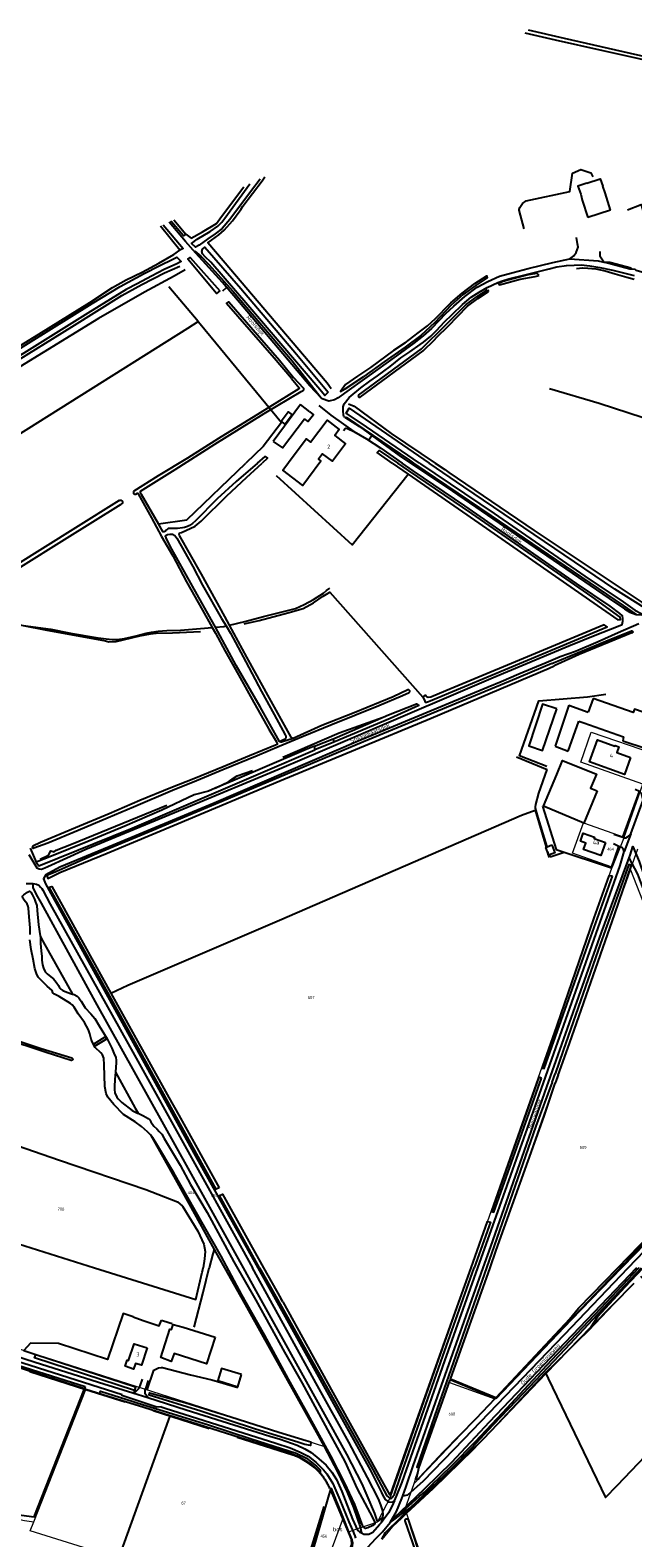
# Model space of a CAD drawing. Header units: metres. Extents: x 233874 to 239264, y 443832 to 448222.
# Tile 150 of 195: x 236415 to 236790, y 446332 to 447269. Entities that reach past the tile are written whole.
import ezdxf
from ezdxf.enums import TextEntityAlignment as Align

# ---------------------------------------------------------------- set-up
doc = ezdxf.new("R2010")
doc.units = ezdxf.units.M
doc.header["$MEASUREMENT"] = 0
doc.linetypes.add('DGN3', pattern=[54.868356, 36.578904, -18.289452])
for name, color, linetype in [('BIJGEBOUW', 4, 'Continuous'), ('CULTUURAANDUIDING', 253, 'Continuous'), ('DAKRAND', 4, 'Continuous'), ('DAKRAND-BYG', 4, 'Continuous'), ('Goud-kadastrale grenzen', 13, 'Continuous'), ('HEG', 253, 'Continuous'), ('HEK', 253, 'Continuous'), ('HOOFDGEBOUW', 4, 'Continuous'), ('HOUTWAL', 253, 'Continuous'), ('HUISNUMMER', 253, 'Continuous'), ('INSTEEKSLOOT', 153, 'Continuous'), ('KANTVERH', 253, 'Continuous'), ('KANTWATER', 153, 'Continuous'), ('KUNSTWERK', 253, 'Continuous'), ('MIDSLTGREPPEL', 253, 'Continuous'), ('OVERIGEAFSCH', 253, 'Continuous'), ('OVLIJNOBJ', 253, 'Continuous'), ('RASTER', 253, 'Continuous'), ('STRAATNAAM', 253, 'Continuous')]:
    doc.layers.add(name, color=color, linetype=linetype)
for name, color, linetype, lineweight in [('G01 kadestrale perceelsgrens', 73, 'Continuous', 0), ('G02 kadestrale sectiegrens', 73, 'DGN3', 30), ('Z01 perceelnummer', 73, 'Continuous', 13)]:
    doc.layers.add(name, color=color, linetype=linetype, lineweight=lineweight)
doc.styles.get("Standard").update_dxf_attribs({"font": 'iso.shx'})
doc.styles.add('Styledgn001', font='dgn001.shx')

# ---------------------------------------------------------------- blocks, each defined once
blk = doc.blocks.new('A$C1532452F')
at = {"layer": 'G01 kadestrale perceelsgrens'}
for p, q in [((236784.62, 446767.646), (236796.203, 446800.547)), ((236784.62, 446767.646), (236777.228, 446748.944)), ((236788.572, 446747.307), (236855.051, 446576.442)), ((236597.847, 446389), (236271.192, 446493.107)), ((236654.954, 446369.107), (236675.996, 446428.636)), ((236675.996, 446428.636), (236704.284, 446418.637)), ((236417.6, 446342.071), (236449.965, 446424.438)), ((236704.284, 446418.637), (236653.783, 446365.796)), ((236653.783, 446365.796), (236646.149, 446344.199)), ((236654.954, 446369.107), (236653.783, 446365.796)), ((236639.543, 446358.129), (236631.195, 446342.022)), ((236613.709, 446335.907), (236610.115, 446344.846)), ((236646.149, 446344.199), (236649.418, 446347.234)), ((236649.418, 446347.234), (236708.716, 446172.488)), ((236620.575, 446338.308), (236613.709, 446335.907)), ((236620.575, 446338.308), (236631.195, 446342.022))]:
    blk.add_line(p, q, dxfattribs=at)
at = {"layer": 'G01 kadestrale perceelsgrens', "flags": 128}
for points in [[(236796.203, 446800.547), (236757.679, 446814.243), (236764.2, 446832.813), (236802.92, 446819.627)], [(236777.228, 446748.944), (236752.623, 446757.535), (236759.277, 446776.545), (236784.62, 446767.646)], [(236788.572, 446747.307), (236788.611, 446747.418), (236793.183, 446760.267)], [(236639.543, 446358.129), (236669.367, 446442.72), (236741.246, 446646.588), (236777.228, 446748.944)], [(236675.996, 446428.636), (236676.046, 446428.777), (236676.096, 446428.918), (236687.516, 446461.227), (236691.175, 446471.578), (236691.5, 446472.497), (236694.834, 446481.929), (236702.151, 446502.63), (236709.468, 446523.331), (236709.772, 446524.191), (236751.763, 446642.985), (236764.332, 446678.608), (236782.601, 446730.384), (236783.332, 446732.455), (236784.062, 446734.525), (236784.793, 446736.596), (236788.572, 446747.307)], [(236493.521, 446576.459), (236594.262, 446395.784), (236597.847, 446389)], [(236855.051, 446576.442), (236753.109, 446469.801), (236727.03, 446442.436), (236704.398, 446418.756), (236704.284, 446418.637)], [(236649.418, 446347.234), (236666.149, 446362.767), (236691.078, 446387.141), (236735.303, 446434.448), (236762.46, 446460.77), (236790.324, 446489.936)], [(236597.847, 446389), (236606.266, 446373.156), (236612.267, 446360.576), (236616.11, 446351.08), (236620.575, 446338.308)], [(236610.115, 446344.846), (236602.851, 446362.913), (236601.604, 446362.844)], [(236363.031, 446353.296), (236370.51, 446351.786), (236411.765, 446343.038), (236417.6, 446342.071)], [(236601.501, 446314.374), (236603.339, 446326.379), (236610.115, 446344.846)], [(236634.108, 446331.13), (236640.826, 446339.257), (236646.149, 446344.199)], [(236577.832, 446285.751), (236415.411, 446336.499), (236417.6, 446342.071)], [(236604.766, 446313.83), (236614.051, 446323.643), (236614.373, 446324.08), (236615.282, 446325.313), (236615.975, 446327.169), (236616.158, 446329.077), (236615.706, 446330.941), (236613.709, 446335.907)]]:
    blk.add_lwpolyline(points, dxfattribs=at)
at = {"layer": 'G02 kadestrale sectiegrens'}
blk.add_line((236587.334, 446316.736), (236601.604, 446362.844), dxfattribs=at)
at = {"layer": 'G02 kadestrale sectiegrens', "flags": 128}
for points in [[(236449.965, 446424.438), (236401.15, 446439.862), (236401.6, 446441.293), (236350.377, 446457.544), (236295.395, 446474.976), (236294.787, 446473.04), (236269.922, 446480.757)], [(236579.019, 446383.654), (236578.713, 446383.757), (236449.965, 446424.438)], [(236592.516, 446375.642), (236592.278, 446375.86), (236592.038, 446376.076), (236591.796, 446376.289), (236591.553, 446376.501), (236591.307, 446376.71), (236591.06, 446376.917), (236590.811, 446377.122), (236590.56, 446377.325), (236590.307, 446377.526), (236590.053, 446377.725), (236589.797, 446377.922), (236589.54, 446378.116), (236589.281, 446378.308), (236589.02, 446378.498), (236588.757, 446378.686), (236588.493, 446378.871), (236588.228, 446379.055), (236587.96, 446379.236), (236587.692, 446379.414), (236587.422, 446379.591), (236587.15, 446379.765), (236586.877, 446379.936), (236586.602, 446380.106), (236586.326, 446380.273), (236586.048, 446380.438), (236585.77, 446380.6), (236585.489, 446380.76), (236585.208, 446380.917), (236584.925, 446381.073), (236584.641, 446381.225), (236584.355, 446381.376), (236584.068, 446381.524), (236583.78, 446381.669), (236583.491, 446381.812), (236583.2, 446381.952), (236582.909, 446382.09), (236582.616, 446382.226), (236582.322, 446382.359), (236582.027, 446382.489), (236581.731, 446382.617), (236581.433, 446382.743), (236581.135, 446382.866), (236580.835, 446382.986), (236580.535, 446383.104), (236580.234, 446383.219), (236579.931, 446383.332), (236579.628, 446383.442), (236579.324, 446383.549), (236579.019, 446383.654)], [(236601.604, 446362.844), (236601.474, 446363.139), (236601.342, 446363.434), (236601.208, 446363.727), (236601.071, 446364.019), (236600.931, 446364.31), (236600.789, 446364.6), (236600.645, 446364.888), (236600.498, 446365.176), (236600.349, 446365.462), (236600.197, 446365.747), (236600.043, 446366.03), (236599.886, 446366.312), (236599.727, 446366.593), (236599.566, 446366.872), (236599.402, 446367.15), (236599.236, 446367.427), (236599.068, 446367.702), (236598.897, 446367.976), (236598.724, 446368.248), (236598.548, 446368.519), (236598.371, 446368.789), (236598.191, 446369.056), (236598.008, 446369.323), (236597.824, 446369.587), (236597.637, 446369.85), (236597.448, 446370.112), (236597.257, 446370.372), (236597.063, 446370.63), (236596.868, 446370.887), (236596.67, 446371.142), (236596.47, 446371.395), (236596.268, 446371.646), (236596.063, 446371.896), (236595.857, 446372.144), (236595.648, 446372.39), (236595.438, 446372.635), (236595.225, 446372.877), (236595.01, 446373.118), (236594.793, 446373.357), (236594.575, 446373.594), (236594.354, 446373.83), (236594.131, 446374.063), (236593.906, 446374.294), (236593.679, 446374.524), (236593.451, 446374.752), (236593.22, 446374.977), (236592.987, 446375.201), (236592.753, 446375.423), (236592.516, 446375.642)]]:
    blk.add_lwpolyline(points, dxfattribs=at)
at = {"layer": 'Z01 perceelnummer', "linetype": 'Continuous', "lineweight": 13, "style": 'Styledgn001'}
for s, p in [('464', (236776.142, 446760.054)), ('507', (236590.092, 446667.901)), ('509', (236759.137, 446574.775)), ('454', (236515.389, 446546.659)), ('455', (236529.771, 446544.861)), ('700', (236434.528, 446536.43)), ('508', (236677.572, 446409.144)), ('67', (236510.747, 446353.722)), ('456', (236597.917, 446333.165))]:
    blk.add_text(s, height=1.8, dxfattribs=at).set_placement(p, align=Align.MIDDLE_CENTER)

msp = doc.modelspace()

# ---------------------------------------------------------------- linework, layer by layer
at = {"layer": 'BIJGEBOUW'}
for p in [(236750.2, 446849.58), (236765.3, 446853.76)]:
    msp.add_line(p, (236762.34, 446845.32), dxfattribs=at)
for points in [[(236805.34, 446842.14), (236801.8, 446843.39), (236791.05, 446847.17), (236790.28, 446844.98), (236765.3, 446853.76)], [(236546.78, 446433.6), (236534.37, 446437.48), (236531.95, 446429.84), (236544.36, 446425.95), (236546.78, 446433.6)]]:
    msp.add_lwpolyline(points, dxfattribs=at)
at = {"layer": 'DAKRAND'}
for points in [[(236761.34, 447174.03), (236755.86, 447172.13), (236757.61, 447167.02), (236758.6, 447163.36), (236762.04, 447152.59)], [(236761.34, 447174.03), (236769.74, 447176.65), (236771.28, 447172.16)], [(236776.23, 447157.19), (236772.75, 447167.95), (236771.28, 447172.16)], [(236588.41, 446990.89), (236584.77, 446986.05), (236572.45, 446995.64), (236575.87, 447000.37)]]:
    msp.add_lwpolyline(points, dxfattribs=at)
at = {"layer": 'DAKRAND-BYG'}
for p, q in [((236583.32, 447036.35), (236566.34, 447013.38)), ((236589.17, 447031.92), (236583.32, 447036.35)), ((236750.2, 446849.58), (236741.7, 446824.09)), ((236749.81, 446821.1), (236756.46, 446839.69)), ((236756.46, 446839.69), (236759.65, 446838.53)), ((236759.65, 446838.53), (236784.14, 446829.9)), ((236741.7, 446824.09), (236749.81, 446821.1)), ((236784.14, 446829.9), (236783.82, 446827.5)), ((236783.82, 446827.5), (236798.42, 446822.56)), ((236736.07, 446761.31), (236736.7, 446761.56)), ((236736.7, 446761.56), (236739.68, 446762.74))]:
    msp.add_line(p, q, dxfattribs=at)
for points in [[(236566.34, 447013.38), (236572.2, 447009.46), (236585.84, 447027.51)], [(236571.33, 447026.03), (236575.75, 447031.76), (236578.16, 447029.89), (236573.79, 447024.23), (236571.33, 447026.03)], [(236589.17, 447031.92), (236591.5, 447029.91), (236588.21, 447025.8), (236585.84, 447027.51)], [(236742.71, 446847.29), (236733.9, 446850.11), (236725.42, 446824.39), (236733.83, 446821.33), (236742.71, 446847.29)], [(236767.85, 446796.37), (236759.55, 446776.35), (236734.59, 446786.75), (236742.87, 446806.45), (236746.36, 446815.28), (236767.38, 446806.65), (236763.8, 446798.08), (236767.85, 446796.37)], [(236736.91, 446758.47), (236735.9, 446761.24), (236736.07, 446761.31)], [(236738.2, 446756.68), (236737.64, 446756.47), (236736.91, 446758.47)], [(236739.68, 446762.74), (236741.46, 446757.87), (236738.2, 446756.68)], [(236530.28, 446456.78), (236524.89, 446440.34), (236504.79, 446446.63), (236503.08, 446441.84), (236496.59, 446444.27), (236502.15, 446461.79), (236503.3, 446461.7), (236504.22, 446464.67), (236510.56, 446463.07), (236530.28, 446456.78)]]:
    msp.add_lwpolyline(points, dxfattribs=at)
at = {"layer": 'HEG'}
msp.add_lwpolyline([(236568.28, 446992.31), (236615.62, 446949.3), (236650.4, 446993.09)], dxfattribs=at)
at = {"layer": 'HEK'}
for points in [[(236511.71, 447120.01), (236504.86, 447116.21), (236486.51, 447106.13), (236457.78, 447089.93), (236388.77, 447047.68), (236347.23, 447022.21), (236359.72, 447000)], [(236379.61, 447000), (236440.19, 447037.83), (236513.46, 447083.93), (236519.74, 447087.92), (236501.5, 447109.43)], [(236519.74, 447087.92), (236520.97, 447086.47), (236571.57, 447025.18), (236560.21, 447010.26), (236549.52, 447000)], [(236495.13, 446962.2), (236512.82, 446964.78), (236549.52, 447000)], [(236496.91, 446467.33), (236501.66, 446466.05), (236503.73, 446465.44)]]:
    msp.add_lwpolyline(points, dxfattribs=at)
at = {"layer": 'HOOFDGEBOUW'}
msp.add_line((236776.23, 447157.19), (236762.04, 447152.59), dxfattribs=at)
for points in [[(236575.87, 447000.37), (236586.96, 447015.04), (236589.65, 447013.01), (236599.92, 447026.59), (236607.51, 447020.84), (236604.69, 447017.11), (236611.48, 447011.98), (236603.27, 447001.13), (236597.1, 447005.8), (236594.51, 447002.37), (236596.15, 447001.13), (236588.41, 446990.89)], [(236788.68, 446817.09), (236784.89, 446806.58), (236763.18, 446814.42), (236768.1, 446828.02), (236778.9, 446824.11), (236779.04, 446824.5), (236781.39, 446823.65), (236780.13, 446820.17), (236788.68, 446817.09)], [(236772.94, 446764.29), (236770.11, 446756.19), (236759.43, 446759.92), (236760.83, 446763.92), (236757.43, 446765.11), (236759.17, 446770.1), (236766.24, 446767.64), (236765.92, 446766.74), (236772.94, 446764.29)], [(236488, 446450.21), (236484.52, 446439.36), (236480.76, 446440.56), (236479.64, 446437.07), (236474.36, 446438.76), (236475.59, 446442.6), (236476.56, 446442.29), (236479.93, 446452.8), (236488, 446450.21)]]:
    msp.add_lwpolyline(points, dxfattribs=at)
at = {"layer": 'HOUTWAL'}
msp.add_line((236783.91, 446767.62), (236794.21, 446795.89), dxfattribs=at)
for points in [[(236722.45, 447145.61), (236719.42, 447157.16), (236719.42, 447157.56), (236719.76, 447158.89), (236721.45, 447161.41), (236723.79, 447162.99)], [(236755, 447120.83), (236758.7, 447121.36), (236762.04, 447121.16), (236767.13, 447120.63), (236772.88, 447119.42), (236779.1, 447117.58), (236786.35, 447115.63), (236790.95, 447114.28)], [(236772.09, 447124.81), (236775.66, 447124.94), (236789.09, 447121.36)], [(236736.66, 446811.57), (236719.56, 446818.15), (236731.57, 446852.31), (236761.82, 446854.81), (236773.17, 446856.43)], [(236572.41, 446817.29), (236607.56, 446832.48), (236634.74, 446842.1)], [(236530.28, 446797.94), (236538.64, 446801.92), (236541.76, 446804.12), (236544.13, 446805.57), (236553.59, 446809.03)], [(236421.63, 446753.83), (236426.77, 446756.4), (236428.29, 446759.07), (236430.28, 446758.42), (236431.6, 446759.41), (236441.06, 446763.17), (236500.33, 446787.36)], [(236603.74, 446315.41), (236612.88, 446322.79), (236613.85, 446324.14), (236614.52, 446325.93), (236615.39, 446327.96), (236615.06, 446331.42), (236602.11, 446362.4), (236576.33, 446273.76), (236563.45, 446229.73), (236568.53, 446231.57), (236569.09, 446235.02), (236581.4, 446273.84), (236594.16, 446301.3), (236599.48, 446315.52), (236602.3, 446315.7)]]:
    msp.add_lwpolyline(points, dxfattribs=at)
at = {"layer": 'INSTEEKSLOOT'}
for p, q in [((236699.58, 447107.77), (236700.37, 447106.67)), ((236667.95, 447082.48), (236668.01, 447082.45)), ((236583.92, 447044.59), (236584.29, 447044.75)), ((236739.83, 446615.25), (236741.7, 446620.45)), ((236743.62, 446619.67), (236741.73, 446614.79)), ((236676.68, 446430.86), (236701.25, 446500)), ((236783.04, 446500), (236751.64, 446467.71)), ((236572.34, 446478.86), (236571.24, 446480.84)), ((236418.78, 446446.12), (236480.89, 446426.05))]:
    msp.add_line(p, q, dxfattribs=at)
for points in [[(236722.9, 447267.38), (236741.79, 447263.01), (236771.44, 447256.31), (236793.73, 447251.4), (236819.54, 447245.56), (236842.33, 447240.13), (236853.72, 447237.69)], [(236854.23, 447239.91), (236821.62, 447247.02), (236784.1, 447255.53), (236747.61, 447263.84), (236725.08, 447269.03)], [(236558.26, 447176.47), (236552.31, 447168.59), (236539.49, 447151.41), (236534.78, 447145.83), (236530.37, 447142.41), (236525.75, 447139.38), (236520.34, 447135.51), (236518.09, 447134.12), (236515.68, 447136.45), (236519.12, 447139.19), (236527.25, 447143.93), (236532, 447147.2), (236534.53, 447149.74), (236536.47, 447152.26), (236551.96, 447173.5)], [(236504.61, 447151.16), (236512.07, 447142.36), (236510.72, 447141.29), (236503.22, 447149.85), (236502.82, 447150.32)], [(236498.12, 447148.1), (236510.5, 447133.31), (236508.49, 447132.33), (236496.29, 447147.24)], [(236600.71, 447044.17), (236598.59, 447042.01), (236594.19, 447047.15), (236550.6, 447098.24), (236527.58, 447124.83), (236524.16, 447128.19), (236522.54, 447129.97), (236521.98, 447131.59), (236522.48, 447132.96), (236523.87, 447134.27), (236546.24, 447108.46), (236580.99, 447067.77), (236600.71, 447044.17)], [(236292.76, 447000), (236306.39, 447008.08), (236360.75, 447041.86), (236401.6, 447066.75), (236453.94, 447099.22), (236471.31, 447109.79), (236486.29, 447117.89), (236495.63, 447122.59), (236504.53, 447126.94), (236506.54, 447127.88), (236509.13, 447125.21), (236506.6, 447123.82), (236498.58, 447120.27), (236490.69, 447116.26), (236481.94, 447111.49), (236474.95, 447107.78), (236465.21, 447101.84), (236451.11, 447093.25), (236416.31, 447071.35), (236394.12, 447057.81), (236318.22, 447010.73), (236300.96, 447000)], [(236533.24, 447106.95), (236531.21, 447105.43), (236513.34, 447126.74), (236514.92, 447127.75), (236533.24, 447106.95)], [(236648.46, 447074.74), (236656.52, 447080.91), (236662.31, 447085.3), (236667.3, 447089.77), (236676.26, 447099.02), (236676.88, 447099.6), (236683.84, 447105.69), (236691.84, 447111.68), (236699.17, 447116.33), (236699.57, 447115.09), (236692.56, 447110.64), (236684.63, 447104.71), (236677.02, 447098.22), (236667.03, 447087.35), (236658.15, 447079.31), (236648.46, 447072.05), (236635.45, 447062.99), (236622.74, 447053.78)], [(236731.71, 447116.54), (236730.58, 447117.78), (236725.04, 447116.91), (236715.48, 447114.48), (236709.39, 447112.9), (236706.61, 447111.53), (236707.2, 447110.7), (236719.97, 447114.26), (236729.32, 447116.05), (236731.71, 447116.54)], [(236619.57, 447042.28), (236658.61, 447071.04), (236665.36, 447077.54), (236667.07, 447079.35), (236674.1, 447086.32), (236686.38, 447098.56), (236693.16, 447103.53), (236699.58, 447107.77)], [(236620.55, 447040.96), (236659.67, 447069.77), (236666.53, 447076.38), (236668.25, 447078.2), (236675.29, 447085.17), (236687.3, 447097.51), (236693.74, 447102.38), (236700.37, 447106.67)], [(236577.83, 447052.67), (236566.98, 447065.17), (236537.32, 447099.25), (236538.92, 447100.28), (236570.29, 447063.97), (236579.12, 447053.16)], [(236648.46, 447074.74), (236641.25, 447069.89), (236626.85, 447059.47), (236618.79, 447054.08), (236611.47, 447048.78), (236608.32, 447044.44), (236611.28, 447046.15), (236622.74, 447053.78)], [(236582.37, 447046.09), (236558.38, 447031.24), (236532.34, 447015.29), (236513.08, 447003), (236494.87, 446992.01), (236479.82, 446982.57)], [(236577.83, 447052.67), (236582.55, 447046.67), (236582.6, 447046.52), (236582.58, 447046.3), (236582.37, 447046.09)], [(236584.29, 447044.75), (236585.11, 447045.19), (236585.5, 447045.63), (236585.55, 447045.92), (236585.43, 447046.31), (236579.12, 447053.16)], [(236495.13, 446962.2), (236484.65, 446980.41), (236484.08, 446981.3), (236483.93, 446981.52), (236483.86, 446981.89), (236483.9, 446982.32), (236484.05, 446982.59), (236505.48, 446996.03), (236530.25, 447011.8), (236560.73, 447030.86), (236583.92, 447044.59)], [(236619.57, 447042.28), (236619.43, 447042.1), (236619.35, 447041.88), (236619.33, 447041.64), (236619.38, 447041.41), (236619.49, 447041.2), (236619.66, 447041.04), (236619.86, 447040.92), (236620.09, 447040.87), (236620.33, 447040.88), (236620.55, 447040.96)], [(236657.35, 447000), (236624.39, 447022.56), (236611.76, 447030.93), (236613.77, 447034.09), (236663.42, 447000)], [(236556.79, 447000), (236543.49, 446988.48), (236531.68, 446977.7), (236518.07, 446964.13), (236516.26, 446962.45), (236514.43, 446961.14), (236513.2, 446960.52), (236511.34, 446959.93), (236510.07, 446959.75), (236507.05, 446959.41), (236504.61, 446959.33), (236502.22, 446959.4), (236501.25, 446959.28), (236500.75, 446958.98), (236500.18, 446958.61), (236499.49, 446957.79), (236498.98, 446957.5), (236498.63, 446957.37), (236498.11, 446957.35), (236497.86, 446957.37), (236497.79, 446957.57), (236495.13, 446962.2)], [(236539.25, 446899.38), (236536.34, 446904.76), (236521.79, 446930.89), (236508.26, 446954.95), (236508.08, 446955.86), (236508.21, 446956.58), (236508.35, 446956.68), (236509.54, 446956.97), (236517.99, 446960.84), (236521.73, 446964.02), (236537.63, 446979.63), (236549.76, 446991.06), (236559.52, 447000)], [(236556.79, 447000), (236561.42, 447004.2), (236562.82, 447003.07), (236559.52, 447000)], [(236640.48, 447000), (236631.12, 447006.51), (236632.25, 447007.88), (236643.85, 447000)], [(236640.48, 447000), (236650.4, 446993.09), (236694.2, 446962.72), (236763.13, 446914.8), (236780.81, 446902.54), (236782.37, 446902.84), (236782.18, 446904.29), (236764.83, 446916.81), (236689.97, 446968.61), (236650.49, 446995.49), (236643.85, 447000)], [(236657.35, 447000), (236657.98, 446999.57), (236703.72, 446968.62), (236760.13, 446929.79), (236783.96, 446913.7), (236791.27, 446908.69), (236795.27, 446906.44), (236796.1, 446906.25), (236798.33, 446907.92), (236798.67, 446908.84), (236797.2, 446910.1), (236778.81, 446921.68), (236684.93, 446985.22), (236663.42, 447000)], [(236479.82, 446982.57), (236479.64, 446982.34), (236479.53, 446982.06), (236479.5, 446981.77), (236479.55, 446981.47), (236479.67, 446981.21), (236479.86, 446980.98), (236480.1, 446980.81), (236480.38, 446980.71), (236480.67, 446980.68), (236480.96, 446980.74)], [(236480.96, 446980.74), (236482.01, 446981.36), (236482.3, 446981.29), (236482.6, 446980.99), (236490.78, 446965.91), (236497.04, 446954.35), (236504.07, 446942.4), (236512.58, 446926.29), (236522.42, 446908.53), (236528.53, 446897.84)], [(236389.75, 446923.3), (236409.45, 446935.58), (236436.79, 446952.61), (236471.86, 446974.46)], [(236470.75, 446976.83), (236443.57, 446959.76), (236405.8, 446936.11), (236397.7, 446931.24)], [(236470.75, 446976.83), (236471.02, 446976.97), (236471.31, 446977.05), (236471.62, 446977.06), (236471.92, 446976.99), (236472.2, 446976.86), (236472.44, 446976.68), (236472.63, 446976.44), (236472.76, 446976.16), (236472.82, 446975.86), (236472.81, 446975.55), (236472.74, 446975.26), (236472.59, 446974.99), (236472.39, 446974.76), (236472.14, 446974.58), (236471.86, 446974.46)], [(236530.49, 446898.03), (236529.73, 446899.42), (236516.36, 446923.49), (236502.35, 446948.47), (236499.83, 446953.51), (236499.49, 446954.12), (236499.56, 446954.76), (236499.91, 446955.13), (236500.75, 446955.63), (236502.4, 446955.92), (236503.88, 446955.75), (236505.26, 446955), (236506.48, 446953.3), (236516.48, 446935.84), (236522.52, 446924.13), (236534.35, 446903.35), (236537.12, 446898.87)], [(236528.53, 446897.84), (236530.59, 446894.24), (236536.65, 446883.06), (236544.9, 446868.53), (236553.3, 446853.15), (236563.7, 446834.71), (236568.55, 446826.7), (236568.85, 446826.18), (236568.99, 446825.86), (236568.99, 446825.44), (236568.9, 446825.09), (236567.85, 446824.67), (236551.7, 446818.09), (236535.44, 446811.21), (236517.04, 446803.83), (236502.74, 446798.23), (236483.52, 446790.25), (236464.43, 446782.09), (236443.64, 446773.29), (236421.74, 446764.24), (236417.04, 446761.98)], [(236570.45, 446827.04), (236558.43, 446848.56), (236543.52, 446874.3), (236530.49, 446898.03)], [(236537.12, 446898.87), (236539.9, 446894.36), (236549.38, 446876.48), (236559.25, 446858.16), (236566.95, 446843.85), (236573.96, 446831.24), (236574.29, 446830.24), (236574.31, 446829.55), (236574.16, 446828.68), (236573.96, 446828.43), (236572.92, 446827.98), (236571.18, 446827.13), (236570.84, 446827.03), (236570.45, 446827.04)], [(236578.76, 446828.96), (236578.27, 446829.11), (236577.85, 446829.26), (236577.63, 446829.48), (236577.53, 446829.73), (236564.12, 446853.95), (236550, 446879.47), (236539.25, 446899.38)], [(236659.55, 446854.52), (236660.49, 446852.74), (236660.96, 446851.5), (236661.73, 446851.35), (236663.02, 446851.8), (236664.11, 446852.29), (236701.65, 446868.03), (236774.16, 446898.16), (236772.11, 446899.48), (236737.05, 446884.82), (236673.69, 446858.42), (236664.37, 446854.58), (236662.78, 446854.34), (236662.12, 446854.49), (236661.52, 446855.22), (236660.99, 446856.01)], [(236739.62, 446875.41), (236775.79, 446890.44), (236789.12, 446895.68)], [(236789.12, 446895.68), (236789.33, 446895.72), (236789.55, 446895.69), (236789.74, 446895.59), (236789.88, 446895.43), (236789.96, 446895.22), (236789.97, 446895.01), (236789.9, 446894.8), (236789.76, 446894.63), (236789.57, 446894.52), (236789.36, 446894.48)], [(236789.36, 446894.48), (236756.72, 446881), (236741.18, 446874.01)], [(236739.62, 446875.41), (236713.75, 446864.54), (236622.69, 446826.86), (236534.55, 446789.66), (236491.07, 446771.55), (236455.07, 446756.5), (236429.8, 446745.47), (236425.74, 446743.65), (236426.27, 446741.9), (236433.9, 446745.63), (236463.28, 446757.61), (236507.41, 446776.07), (236570.52, 446802.58), (236664.66, 446841.54), (236738.09, 446872.49), (236741.18, 446874.01)], [(236650.25, 446859.01), (236641.1, 446854.84), (236616.83, 446844.92), (236596.69, 446836.86), (236578.76, 446828.96)], [(236651.02, 446857.42), (236651.2, 446857.6), (236651.32, 446857.81), (236651.39, 446858.05), (236651.38, 446858.3), (236651.3, 446858.54), (236651.16, 446858.75), (236650.97, 446858.91), (236650.74, 446859.01), (236650.49, 446859.04), (236650.25, 446859.01)], [(236417.68, 446760.84), (236426.39, 446764.07), (236445.29, 446771.85), (236463.83, 446779.83), (236479.63, 446786.42), (236503.87, 446796.76), (236518.83, 446802.87), (236535.2, 446809.56), (236556.39, 446818.32), (236570.16, 446824.03), (236585.14, 446830.25), (236602.18, 446837.26), (236617.29, 446843.32), (236632.04, 446849.28), (236646.9, 446855.54), (236651.02, 446857.42)], [(236603.74, 446828.73), (236604.76, 446829.14), (236634.74, 446842.1), (236638.23, 446843.61), (236655.48, 446850.38), (236657.04, 446849.46), (236639.23, 446841.37), (236604.06, 446826.63)], [(236659.55, 446854.52), (236660.44, 446855.45), (236660.99, 446856.01)], [(236592.42, 446821.75), (236592.3, 446822.88), (236592.1, 446824.05), (236587.04, 446822.01), (236541.41, 446802.57), (236530.28, 446797.94), (236526.16, 446796.22), (236517.26, 446793.93), (236497.27, 446784.41), (236474.14, 446774.4), (236451.16, 446764.93), (236428.58, 446755.81), (236419.18, 446751.97), (236420.71, 446749.69), (236478.77, 446773.11), (236558.63, 446807.27), (236592.42, 446821.75)], [(236578.76, 446828.96), (236572.16, 446826.77), (236571.54, 446826.65), (236571.24, 446826.62), (236570.64, 446826.84), (236570.45, 446827.04)], [(236592.1, 446824.05), (236603.74, 446828.73), (236604.06, 446826.63), (236592.42, 446821.75)], [(236417.04, 446761.98), (236416.86, 446761.81), (236416.74, 446761.6), (236416.67, 446761.36), (236416.67, 446761.11)], [(236416.67, 446761.11), (236416.77, 446760.94), (236416.92, 446760.81), (236417.11, 446760.73), (236417.31, 446760.71), (236417.51, 446760.75), (236417.68, 446760.84)], [(236789.18, 446750.24), (236787.63, 446750.57), (236769.93, 446701.47), (236746.66, 446634.94), (236741.7, 446620.45)], [(236743.62, 446619.67), (236750.75, 446639.27), (236778.87, 446719.96), (236789.18, 446750.24)], [(236532.87, 446549.66), (236530.97, 446548.81), (236456.91, 446683.04), (236427.2, 446736.47), (236428.83, 446736.83), (236465.57, 446670.64), (236501.61, 446605.69), (236507.73, 446594.71), (236532.87, 446549.66)], [(236777.31, 446743.27), (236775.21, 446743.58), (236765.79, 446717.34), (236733.76, 446624.02), (236734.99, 446623.81), (236760.84, 446696.98), (236777.31, 446743.27)], [(236414.81, 446718.13), (236414.4, 446723.51), (236414.18, 446724.55), (236413.42, 446726.16), (236411.57, 446728.47), (236410.7, 446729.71), (236410.57, 446730.79), (236410.77, 446731.16), (236411.32, 446731.78), (236413.78, 446733.37), (236414.92, 446733.94), (236415.21, 446733.9), (236415.54, 446733.66), (236415.87, 446733.41), (236416.67, 446731.83)], [(236416.67, 446731.83), (236418.02, 446729.06), (236418.76, 446727.15), (236419.4, 446725), (236419.63, 446721.95), (236420.46, 446713), (236421.51, 446706.19)], [(236415.29, 446707), (236415.35, 446709.6), (236415.34, 446711.14), (236414.81, 446718.13)], [(236460.31, 446632.26), (236459.26, 446633.62), (236455.78, 446636.88), (236454.08, 446639.93), (236453.31, 446642.11), (236452.41, 446645.27), (236451.55, 446647.89), (236449.15, 446652.33), (236445.17, 446657.81), (236442.7, 446661.99), (236441.49, 446663.38), (236440.45, 446664.26), (236433.38, 446668.5), (236430.46, 446669.93), (236429.53, 446670.77), (236429.05, 446672.36), (236425.91, 446674.95), (236420.38, 446680.5), (236419.33, 446682.94), (236418.22, 446685.96), (236417.21, 446691.74), (236415.95, 446697.79), (236415.11, 446703.72)], [(236421.51, 446706.19), (236421.69, 446705), (236421.77, 446701.47), (236422.14, 446696.91), (236422.63, 446693.38), (236422.69, 446691.16), (236423.05, 446688.22), (236423.68, 446686.08), (236424.71, 446683.84), (236425.86, 446682.72), (236428.23, 446680.8), (236429.9, 446679.57), (236431.61, 446677.52), (236432.98, 446675.31), (236433.67, 446673.96), (236434.44, 446673.07), (236435.61, 446672.31), (236437.18, 446671.59), (236440.43, 446670.44), (236441.68, 446670.03)], [(236441.68, 446670.03), (236442.64, 446669.72), (236444.56, 446668.69), (236445.52, 446667.69), (236446.46, 446666.56), (236447.09, 446665.69), (236449.57, 446661.46), (236453.05, 446657.79), (236455.61, 446654.85), (236458.15, 446650.24), (236463.14, 446642.23), (236466.17, 446636.46), (236467.47, 446633.34), (236468.68, 446630.61), (236468.85, 446629.05), (236468.89, 446627.6), (236468.42, 446621.48)], [(236440.9, 446628.84), (236425.31, 446633.76), (236398.37, 446642.76), (236371.32, 446651.65), (236346.85, 446659.84)], [(236347.49, 446661.26), (236364.41, 446655.51), (236392.97, 446645.94), (236422.11, 446636.25), (236441.22, 446630.34)], [(236441.22, 446630.34), (236441.44, 446630.25), (236441.62, 446630.1), (236441.75, 446629.9), (236441.81, 446629.67), (236441.8, 446629.43), (236441.71, 446629.21), (236441.57, 446629.03), (236441.37, 446628.9), (236441.14, 446628.83), (236440.9, 446628.84)], [(236490.1, 446582.49), (236488.32, 446584.52), (236484.55, 446587.74), (236480.68, 446590.66), (236473.48, 446595.25), (236467.27, 446601.41), (236463.54, 446606.09), (236462.59, 446608.33), (236461.82, 446612.67), (236461.38, 446626.11), (236461.08, 446630.13), (236460.31, 446632.26)], [(236468.42, 446621.48), (236468.08, 446616.98), (236467.77, 446612.6), (236467.78, 446610.68), (236468.07, 446608.76), (236469.28, 446605.94), (236470.16, 446604.9), (236472.37, 446602.58), (236478.75, 446597.81), (236482.11, 446596.13), (236482.42, 446595.98)], [(236739.83, 446615.25), (236729.7, 446588.06), (236698.98, 446500), (236687.06, 446465.82), (236668.43, 446412.53), (236655.7, 446376.11), (236656.9, 446375.99), (236669.62, 446411), (236676.48, 446430.3)], [(236701.25, 446500), (236705.11, 446510.86), (236735.01, 446594.22), (236741.73, 446614.79)], [(236733.22, 446617.9), (236731.55, 446618.44), (236702.15, 446534.97), (236703.71, 446534.53), (236733.22, 446617.9)], [(236482.42, 446595.98), (236485.74, 446594.41), (236488.65, 446592.73)], [(236488.65, 446592.73), (236489.69, 446591.81), (236490.37, 446590.65), (236492.18, 446587.97), (236494.12, 446586.25), (236495.6, 446584.66), (236497.13, 446583.07), (236498.74, 446580.22), (236508.65, 446563.76), (236514.93, 446551.7), (236525.43, 446534.37), (236541.94, 446503.77), (236555.72, 446479.81), (236573.52, 446447.57), (236584.36, 446428.32), (236601.39, 446397.01), (236611.07, 446379.5), (236618.72, 446362.71), (236628.18, 446344.9), (236629.65, 446341.65), (236629.65, 446340.88), (236628.45, 446339.87), (236625.3, 446338.48), (236623.73, 446337.99), (236623.04, 446338.55), (236622.24, 446339.51), (236619.96, 446345.71), (236617.15, 446352.81), (236610.74, 446366.49), (236602.36, 446383.2), (236587.94, 446409.24), (236576.02, 446430.75), (236560.97, 446458.26), (236546.98, 446483.22), (236534.01, 446507.1), (236517.71, 446536.02), (236504.63, 446558.93), (236493.9, 446576.93), (236491.6, 446580.78), (236490.1, 446582.49)], [(236815.6, 446536.41), (236851.32, 446573.66), (236853.21, 446572.6), (236791.22, 446508.42), (236783.04, 446500)], [(236790.67, 446490.27), (236764.15, 446463.37), (236768.25, 446469.72), (236785.29, 446488.19), (236796.41, 446500), (236813.08, 446517.7), (236845.19, 446550.72), (236860.42, 446565.8), (236862.02, 446564.79)], [(236557.98, 446500), (236533.12, 446544.91), (236534.86, 446545.78), (236560.51, 446500), (236571.24, 446480.84)], [(236750.65, 446468.14), (236756.2, 446474.81), (236780.63, 446500), (236814.4, 446534.83)], [(236689.48, 446500), (236699.72, 446528.84), (236701.49, 446528.23), (236691.42, 446500)], [(236557.98, 446500), (236564.46, 446488.3), (236573.56, 446472.68), (236616.79, 446395.39), (236628.44, 446374.53), (236637.05, 446358.33), (236639.6, 446356.37), (236640.51, 446357.13), (236641.83, 446359.24), (236645.64, 446370.33), (236671.82, 446445.08), (236691.42, 446500)], [(236572.34, 446478.86), (236603.47, 446422.54), (236636.02, 446363.76), (236638.73, 446359.12), (236639.32, 446358.96), (236648.94, 446386.09), (236678.81, 446469.92), (236689.48, 446500)], [(236480.89, 446426.05), (236480.14, 446423.77), (236418.04, 446444.01), (236418.78, 446446.12)], [(236449.6, 446426.11), (236449.1, 446424.86), (236407.17, 446438.2), (236407.59, 446439.49), (236449.6, 446426.11)], [(236595.65, 446374.43), (236595.63, 446372.21), (236593.77, 446374.53), (236588.34, 446378.67), (236581.38, 446382.98), (236575.38, 446385.13), (236565.3, 446388.4), (236546.01, 446394.39), (236515.15, 446404.02), (236502.39, 446408.02), (236485.96, 446413.19), (236458.42, 446421.75), (236459.01, 446423.27), (236479.32, 446416.79), (236481.79, 446416.13), (236526.26, 446402.33), (236552.65, 446393.75), (236576.11, 446386.25), (236580.7, 446384.68), (236587.07, 446381.63), (236593.3, 446376.76), (236595.65, 446374.43)], [(236589.86, 446391.76), (236589.54, 446389.6), (236586.17, 446390.2), (236581.72, 446391.6), (236555.36, 446399.75), (236521.46, 446410.8), (236489.38, 446420.76), (236489.61, 446422.27), (236511.47, 446416.24), (236540.15, 446407.43), (236569.95, 446397.79), (236586.88, 446392.66), (236589.86, 446391.76)], [(236648.53, 446342.82), (236648.49, 446343.08), (236648.53, 446343.34), (236648.64, 446343.59), (236648.8, 446343.79), (236649.02, 446343.94), (236649.27, 446344.03), (236649.54, 446344.05), (236649.8, 446343.99), (236650.03, 446343.87), (236650.22, 446343.68), (236650.36, 446343.46)], [(236650.36, 446343.46), (236656.73, 446323.94), (236663.27, 446305.45), (236672.3, 446279.22), (236680.62, 446253.93), (236688.62, 446230.16), (236697.33, 446204.22), (236705.23, 446180.8), (236709.06, 446171.64)], [(236706.32, 446170.35), (236700.63, 446186.77), (236693.8, 446207.55), (236686.08, 446231.14), (236681.24, 446246.65), (236674.73, 446266.09), (236668.58, 446283.74), (236661.51, 446304.14), (236653.22, 446329.14), (236648.53, 446342.82)]]:
    msp.add_lwpolyline(points, dxfattribs=at)
at = {"layer": 'KANTVERH'}
for p, q in [((236769.51, 447131.57), (236769.55, 447128.52)), ((236535.14, 447107.06), (236537.42, 447109.14)), ((236625.78, 447014.32), (236627.86, 447017.06)), ((236738.69, 446755.09), (236738.2, 446756.68)), ((236746.73, 446757.73), (236738.69, 446755.09)), ((236594.08, 446426.67), (236553.65, 446500)), ((236639.86, 446343), (236645.29, 446348.14))]:
    msp.add_line(p, q, dxfattribs=at)
for points in [[(236673.79, 447092.9), (236664.78, 447083.61), (236659.69, 447079.05), (236653.85, 447074.61), (236643.11, 447066.7), (236624.71, 447053.48), (236610.85, 447043.41), (236606.83, 447040.53), (236604.51, 447039.31), (236600.96, 447038.52), (236596.86, 447039.85), (236596.22, 447040.53), (236589.21, 447047.96), (236547.8, 447097.09), (236534.85, 447112.13), (236518.45, 447130.55), (236512, 447137.65), (236501.72, 447149.8)], [(236673.79, 447092.9), (236678.69, 447097.6), (236685.54, 447103.59), (236693.3, 447109.4), (236699.85, 447112.92), (236707.1, 447116.26), (236715.61, 447118.41), (236724.89, 447120.95), (236740.29, 447124.68), (236750.84, 447127.01), (236753.32, 447128.7), (236754.71, 447130.77), (236755.99, 447134.17), (236755.65, 447136.35), (236754.99, 447140.24)], [(236664.44, 447078.92), (236667.95, 447082.48), (236672.85, 447087.69), (236677.7, 447092.39), (236684.17, 447098.5), (236689.58, 447103.18), (236694.41, 447106.19), (236699.52, 447109.14), (236706.03, 447112.28), (236708.32, 447113.07), (236712.87, 447114.46), (236722.24, 447116.83), (236731.35, 447119.02), (236738.05, 447120.81), (236742.71, 447121.9), (236748.89, 447122.71), (236753.61, 447122.9), (236757.87, 447123.18), (236763.22, 447122.68), (236769.42, 447121.46), (236777.58, 447119.85), (236790.88, 447116.53)], [(236750.84, 447127.01), (236768.57, 447125.75), (236772.09, 447124.81)], [(236902.11, 447095.33), (236901.51, 447089.77), (236900.72, 447089.45), (236899.18, 447088.9), (236896.14, 447088.28), (236887.61, 447090.57), (236875.42, 447093.49), (236871.7, 447094.39), (236863.41, 447097.17), (236855.22, 447100.9), (236845.83, 447104.48), (236833.77, 447107.99), (236810.23, 447114.48), (236792.17, 447119.67), (236791.4, 447120.27), (236789.54, 447120.46), (236788.21, 447120.51), (236772.09, 447124.81), (236769.55, 447128.52)], [(236610.48, 447036.89), (236613.65, 447040.8), (236621.03, 447046.72), (236626.55, 447050.87), (236631.38, 447054.29), (236639.19, 447060.1), (236645.82, 447065.31), (236651.36, 447069.12), (236657.89, 447073.65), (236659.92, 447075.21), (236664.44, 447078.92)], [(236611.01, 447028.57), (236610.42, 447028.93), (236610.2, 447030), (236609.86, 447032.47), (236609.99, 447034.93), (236610.48, 447036.89)], [(236594.78, 447035.83), (236602.36, 447029.82), (236610.05, 447024.19), (236616.67, 447019.7)], [(236611.01, 447028.57), (236620.03, 447022.73), (236644.83, 447004.75), (236651.88, 447000)], [(236610.08, 447020.23), (236611.43, 447021.69), (236612.74, 447021.43), (236616.67, 447019.7), (236624.54, 447015.16), (236633.28, 447009.27), (236646.53, 447000)], [(236414.56, 446756.76), (236419.47, 446748.6), (236421.03, 446747.82), (236422.39, 446747.77), (236424.41, 446748.45), (236426.26, 446749.34), (236449.97, 446760.08), (236511.09, 446785.28), (236571.86, 446810.73), (236622.42, 446832.09), (236703.15, 446866.69), (236750.24, 446886.37), (236767.72, 446893.52), (236779.89, 446898.2), (236783.38, 446899.8), (236783.72, 446901.85), (236783.79, 446903.35), (236783.53, 446905.17), (236781.95, 446906.62), (236775.88, 446911.16), (236754.91, 446925.28), (236685.63, 446973.51), (236653.37, 446995.21), (236646.53, 447000)], [(236651.88, 447000), (236677.92, 446982.47), (236717.46, 446955.33), (236775.35, 446915.93), (236784.77, 446909.44), (236788.26, 446907.28), (236792.13, 446906), (236795.4, 446905.76), (236799.29, 446906.03), (236803.46, 446907.59), (236821.9, 446915.49), (236832.38, 446920.43), (236840.77, 446924.14), (236843.78, 446927.24), (236845.81, 446930.09), (236839.36, 446911.2)], [(236793.83, 446900.05), (236780.89, 446894.5), (236768.4, 446888.9), (236754.3, 446882.9), (236744.79, 446879.68), (236736.14, 446875.96), (236719.08, 446868.79), (236708.15, 446864.08), (236700.07, 446860.76), (236619.32, 446827.16), (236529.84, 446788.77), (236464.46, 446761.58), (236433.9, 446748.87), (236425.02, 446744.24), (236423.6, 446741.65), (236424.85, 446738.5), (236466.86, 446662.41)], [(236736.7, 446761.56), (236731.08, 446779.83), (236729.5, 446785.67), (236729.5, 446786.41), (236729.81, 446787.9), (236731.55, 446794.83), (236736.79, 446809.51)], [(236788.85, 446769.68), (236796.54, 446790.59), (236795.39, 446794.69), (236794.21, 446795.89), (236791.51, 446797.1)], [(236778.16, 446769.35), (236783.91, 446767.62), (236784.8, 446767.19), (236785.73, 446767.18), (236786.73, 446767.7), (236788.85, 446769.68), (236784.7, 446758.57)], [(236641.86, 446355.16), (236643.19, 446358.06), (236646.67, 446366.76), (236673.23, 446442.23), (236693.77, 446500), (236707.37, 446538.25), (236724.45, 446586.8), (236747.21, 446650.71), (236782.1, 446750.03), (236784.7, 446758.57), (236784.18, 446759.84), (236783.28, 446761.21), (236781.4, 446761.69), (236778.11, 446763.46)], [(236697.01, 446500), (236701.67, 446513.12), (236736.56, 446612.38), (236770.5, 446708.29), (236787.66, 446754.74), (236788.28, 446756.41), (236790.13, 446761.74), (236794.01, 446752.44), (236799.79, 446735.47), (236852.2, 446600.55), (236859.57, 446581.7), (236861.03, 446579.32), (236863.07, 446579.17), (236870.46, 446586.33), (236932.7, 446649.6), (236937.64, 446654.2)], [(236787.16, 446500), (236807.6, 446521.37), (236858.74, 446574.89), (236856.7, 446580.99), (236818.7, 446678.86), (236795.69, 446738.04), (236793.17, 446744.52), (236787.66, 446754.74)], [(236412.85, 446738.68), (236417.05, 446738.81), (236419.27, 446738.39), (236420.7, 446737.67), (236421.88, 446736.47), (236422.51, 446735.66), (236423.3, 446734.62), (236427.82, 446725.84), (236480.19, 446632), (236547.04, 446511.99), (236553.65, 446500)], [(236466.86, 446662.41), (236517.08, 446571.23), (236556.88, 446500)], [(236232.78, 446500), (236249.64, 446494.55), (236268.46, 446488.76), (236293.73, 446480.69), (236314.32, 446474.21), (236345.8, 446464.28), (236376.99, 446454.51), (236391.98, 446449.88), (236418.51, 446441.33), (236461.23, 446427.95), (236479.2, 446422.21), (236479.75, 446422.78), (236480.86, 446422.98), (236482.91, 446424.93), (236483.67, 446426.54), (236485.11, 446430.85)], [(236556.88, 446500), (236573.87, 446469.59), (236626.7, 446374.38), (236633.87, 446360.39), (236634.45, 446358.9), (236635.28, 446357.35), (236636.14, 446356), (236638.03, 446354.61), (236640.57, 446354.29), (236641.86, 446355.16), (236641.1, 446353.48), (236638.29, 446347.84), (236634.83, 446343.17), (236633.72, 446341.79)], [(236583.93, 446259.56), (236590.76, 446279.31), (236595.04, 446288.74), (236598.73, 446295.45), (236603.63, 446302.82), (236608.77, 446309.2), (236614.98, 446315.86), (236621.1, 446322.19), (236625.27, 446326.32), (236630.26, 446331.68), (236634.36, 446335.97), (236639.1, 446341.67), (236642.32, 446343.99), (236646.04, 446346.8), (236651.41, 446350.54), (236660.54, 446359.23), (236677.48, 446375.46), (236689.93, 446388.11), (236703.16, 446402.36), (236717.67, 446417.59), (236733.74, 446434.23), (236748.12, 446449.51), (236768.14, 446470.95), (236795.34, 446500)], [(236639.1, 446341.67), (236643, 446348.46), (236646.49, 446356.61), (236647.08, 446358.24), (236649.18, 446364.11), (236653.46, 446376.96), (236669.78, 446423.37), (236697.01, 446500)], [(236792.22, 446500), (236734.44, 446439.5), (236700.74, 446403.97), (236677.32, 446379.03), (236660.45, 446362.52), (236645.29, 446348.14), (236646.95, 446348.78), (236650.81, 446352.14), (236657.35, 446358.03), (236660.49, 446360.61), (236664.38, 446364.39), (236677.47, 446377.16), (236692.28, 446392.05), (236708.95, 446409.81), (236728.11, 446430.26), (236739.58, 446442.8), (236770.38, 446475.08), (236793.86, 446499.88), (236793.98, 446500)], [(236647.08, 446358.24), (236650.11, 446358.89), (236659.92, 446367.57), (236685, 446393.56), (236747.53, 446458.57), (236787.16, 446500)], [(236384.93, 446448.56), (236410.85, 446440.84), (236448.48, 446428.94), (236472.48, 446421.25)], [(236479.2, 446422.21), (236488.52, 446419.46), (236486.91, 446421.66), (236486.75, 446423.01), (236486.76, 446423.82), (236487.25, 446424.77), (236488.93, 446429.9)], [(236496.72, 446413.48), (236494.11, 446413.37), (236472.29, 446420.68), (236472.48, 446421.25)], [(236488.52, 446419.46), (236512.42, 446411.71), (236564.26, 446395.34), (236570.8, 446393.38), (236577.81, 446391.04), (236581.42, 446389.8), (236586.15, 446387.47), (236590.01, 446385.29), (236594.87, 446381.35), (236599.33, 446377.32), (236602.91, 446372.92), (236605.83, 446368.32), (236609.12, 446361.04), (236615.72, 446343.68), (236618.77, 446336.9), (236620.23, 446335.72), (236621.29, 446335.24), (236622.84, 446334.55), (236624.64, 446334.36), (236625.87, 446334.54), (236628.32, 446335.73), (236632.63, 446340.43), (236633.72, 446341.79), (236634.2, 446342.84), (236634.6, 446344.89), (236634.74, 446346.71), (236634.57, 446348.88), (236633.31, 446352.66), (236631.88, 446356.32), (236625.14, 446369.69), (236613.55, 446391.67), (236594.08, 446426.67)], [(236496.72, 446413.48), (236499.33, 446412.64), (236568.14, 446391.01), (236577.08, 446388.15), (236583.25, 446385.5), (236588.12, 446382.92), (236593.21, 446378.88), (236597.75, 446374.52), (236599.87, 446372.04), (236603.46, 446365.95), (236607.88, 446355.69), (236613.42, 446342.07), (236616.39, 446335.5), (236616.63, 446334.77), (236617.13, 446333.41), (236617.67, 446331.95)]]:
    msp.add_lwpolyline(points, dxfattribs=at)
at = {"layer": 'KANTWATER'}
for p, q in [((236750.65, 446468.14), (236704.79, 446419.23)), ((236751.64, 446467.71), (236704.94, 446418.52)), ((236704.94, 446418.52), (236676.47, 446430.31)), ((236704.79, 446419.23), (236676.7, 446430.86))]:
    msp.add_line(p, q, dxfattribs=at)
at = {"layer": 'KUNSTWERK'}
msp.add_lwpolyline([(236455.52, 446637.67), (236454.71, 446639.03), (236462.03, 446643.41), (236462.84, 446642.05), (236455.52, 446637.67)], dxfattribs=at)
at = {"layer": 'MIDSLTGREPPEL'}
msp.add_lwpolyline([(236316.76, 446594.13), (236317.45, 446595.15), (236318.08, 446596.75), (236319.31, 446599.12), (236319.51, 446599.7), (236321.52, 446601.44), (236322.66, 446603.31), (236322.96, 446603.91), (236327.92, 446602.88), (236343.61, 446598.01), (236433.51, 446566.81)], dxfattribs=at)
at = {"layer": 'OVERIGEAFSCH'}
msp.add_line((236667.23, 447000), (236673.15, 446996.03), dxfattribs=at)
for points in [[(236602.57, 447046.09), (236599.97, 447049.73), (236535.28, 447125.6), (236525.9, 447136.9), (236532.66, 447141.9), (236536.06, 447144.8), (236541.13, 447150.55), (236546.25, 447157.54), (236547.47, 447159.57), (236559.5, 447175.47), (236561.34, 447177.92)], [(236512.07, 447142.36), (236515.36, 447139.87), (236522.4, 447143.74), (236531.1, 447148.97), (236534.31, 447153.14), (236548.22, 447171.73)], [(236289.84, 447000), (236297.63, 447004.95), (236349.16, 447036.39), (236400.91, 447067.95), (236420.7, 447080.22), (236452.4, 447099.86), (236466.61, 447109.15), (236475.1, 447113.81), (236485, 447118.68), (236495.31, 447124.3), (236504.68, 447129.53), (236508.49, 447132.33)], [(236517.73, 447131.68), (236521.53, 447128.64), (236526.23, 447123.66), (236541.54, 447106.69), (236578.23, 447063.49), (236596.22, 447040.53)], [(236613.3, 447036.76), (236616.83, 447035.37), (236639.79, 447018.4), (236667.23, 447000)], [(236611.82, 447028.45), (236651.11, 447001.73), (236653.68, 447000)], [(236653.68, 447000), (236701.81, 446967.53), (236763.23, 446925.64), (236784.11, 446911.45), (236792.13, 446906)], [(236417.05, 446738.81), (236417.07, 446736.2), (236419.04, 446732.01), (236422.13, 446726.64), (236455.69, 446665.2), (236514.41, 446559.94), (236547.68, 446500)], [(236547.68, 446500), (236555.68, 446485.59), (236597.26, 446410.58), (236612.06, 446384.2), (236621.49, 446365.63), (236624.71, 446358.44), (236629.51, 446347.25), (236630.83, 446342.91), (236631.33, 446342.52), (236632.65, 446343.28), (236634.6, 446344.89)], [(236599.02, 446387.54), (236601.69, 446383.26), (236610.35, 446365.99), (236615.64, 446353.58), (236618.49, 446345.8), (236620.1, 446340.59), (236620.42, 446338.94), (236621.29, 446335.24)]]:
    msp.add_lwpolyline(points, dxfattribs=at)
at = {"layer": 'OVLIJNOBJ'}
msp.add_line((236415.26, 446760.74), (236419.18, 446751.97), dxfattribs=at)
for points in [[(236548.32, 446900.11), (236557.69, 446902.29), (236575.55, 446906.94), (236585.11, 446909.73), (236591.5, 446913.22), (236597.43, 446917.32), (236601.62, 446919.9), (236659.55, 446854.52)], [(236410.93, 446899.01), (236428.11, 446896.78), (236440.47, 446894.38), (236457.58, 446891.34), (236462.5, 446890.84), (236466.28, 446890.47), (236469.47, 446890.34), (236474.04, 446890.96), (236481.27, 446892.67), (236487.43, 446894.33), (236490.86, 446895.04), (236495.02, 446895.48), (236500.29, 446896.01), (236508.8, 446896.29), (236521.35, 446897.16), (236528.53, 446897.84)], [(236530.49, 446898.03), (236535.74, 446898.54), (236537.12, 446898.87)], [(236539.25, 446899.38), (236548.85, 446901.67), (236560.32, 446904.72)], [(236656.9, 446375.99), (236655.29, 446368.61), (236656.67, 446368.64), (236657.67, 446369.9), (236672.31, 446385.56), (236692.6, 446406.4), (236704.45, 446418.72)]]:
    msp.add_lwpolyline(points, dxfattribs=at)
at = {"layer": 'RASTER'}
for p, q in [((236717.73, 446817.47), (236736.79, 446809.51)), ((236736.01, 446434.38), (236764.15, 446463.37))]:
    msp.add_line(p, q, dxfattribs=at)
for points in [[(236723.79, 447162.99), (236750.9, 447168.77), (236752.47, 447180.1), (236757.63, 447182.48), (236763.89, 447180.33), (236765.13, 447177.85)], [(236786.76, 447157.48), (236795.27, 447160.68), (236802.55, 447133.86), (236805.41, 447125.91), (236805.46, 447117.08)], [(236304.78, 447000), (236314.65, 447006.2), (236340.7, 447022.06), (236343.51, 447024.14), (236391.16, 447053.88), (236402.54, 447060.73), (236441.19, 447084.68), (236472.38, 447104.17), (236484.7, 447111), (236498.86, 447118.18), (236508.31, 447122.45)], [(236738.15, 447046.27), (236769.2, 447037.18), (236823.16, 447019.72)], [(236673.15, 446996.03), (236675.55, 446994.26), (236728.77, 446958.13), (236795.92, 446913.35), (236801.24, 446910.57)], [(236560.32, 446904.72), (236572.04, 446907.6), (236580.21, 446909.74), (236585.68, 446912.07), (236591.57, 446915.21), (236597.64, 446919.16), (236599.65, 446920.84), (236601.75, 446922.28)], [(236392.87, 446902.37), (236410.93, 446899.01), (236425.65, 446896.27), (236462.13, 446889.49), (236464.21, 446888.98), (236468.85, 446889.13), (236483.54, 446892.6), (236490.17, 446893.86), (236493.59, 446894.24), (236503.79, 446894.56), (236521.31, 446895.42)], [(236465.57, 446670.64), (236475.99, 446675.57), (236570.4, 446716.02), (236720.81, 446781.17), (236729.25, 446784.4), (236736.07, 446761.31)], [(236733.79, 446786.8), (236742.34, 446759.86), (236776.68, 446748.47), (236781.4, 446761.69)], [(236736.91, 446758.47), (236737.85, 446755.31), (236738, 446754.88)], [(236421.51, 446706.19), (236423.52, 446702.61), (236441.68, 446670.03)], [(236468.42, 446621.48), (236480.61, 446599.16), (236482.42, 446595.98)], [(236490.1, 446582.49), (236504.74, 446556.78), (236514.12, 446539.53), (236529.74, 446511.44), (236528.85, 446508.62), (236526.73, 446500)], [(236433.51, 446566.81), (236487.2, 446548.64), (236506.93, 446540.99), (236510.06, 446538.21), (236519.5, 446522.65), (236523.35, 446514.75), (236524.13, 446510.17), (236523.67, 446505.59), (236522.83, 446500)], [(236404.21, 446516.11), (236455.45, 446500), (236518.28, 446480.25), (236522.26, 446497.23), (236522.52, 446497.89), (236522.83, 446500)], [(236529.74, 446511.44), (236532.62, 446506.25), (236536.13, 446500), (236556.41, 446463.94), (236590.17, 446403.12), (236593.49, 446397.32), (236599.02, 446387.54)], [(236517.32, 446463.09), (236522.95, 446484.61), (236526.73, 446500)], [(236633.97, 446331.26), (236636.33, 446335.46), (236645.93, 446344.96), (236656.9, 446354.54), (236697.36, 446393.96), (236736.01, 446434.38), (236737.46, 446431.27), (236773.03, 446357.19), (236780.37, 446364.6), (236837.55, 446424.63), (236806.8, 446475.34), (236797.05, 446492.47), (236794.98, 446494.63)], [(236479.42, 446469.48), (236473.24, 446471.62), (236463.51, 446442.95), (236432.93, 446452.98), (236415.53, 446453.17), (236411.43, 446448.55), (236418.78, 446446.12)], [(236479.42, 446469.48), (236485.52, 446467.24), (236495.65, 446463.99), (236496.91, 446467.33)], [(236488.16, 446424.17), (236492.26, 446436.36), (236495.24, 446437.9), (236496.87, 446437.99), (236497.72, 446438.09), (236515.12, 446433.56), (236528.32, 446430.33), (236544.47, 446425.58)], [(236364.31, 446353.16), (236410.04, 446346.18), (236417.94, 446345.16), (236449.1, 446424.86)], [(236436.69, 446221.97), (236466.74, 446309.25), (236501.3, 446405.03), (236502.39, 446408.02)]]:
    msp.add_lwpolyline(points, dxfattribs=at)

# ---------------------------------------------------------------- block references
at = {"layer": 'Goud-kadastrale grenzen', "linetype": 'Continuous'}
msp.add_blockref('A$C1532452F', (0, 0), dxfattribs=at)

# ---------------------------------------------------------------- texts
at = {"layer": 'CULTUURAANDUIDING'}
msp.add_text('bos', height=2.5, dxfattribs=at).set_placement((236603.61, 446336.25))
at = {"layer": 'HUISNUMMER'}
for s, p in [('2', (236600, 447009)), ('4', (236775.67, 446817.04)), ('4a', (236765.14, 446763.06)), ('3', (236481.4, 446444.95))]:
    msp.add_text(s, height=2.5, dxfattribs=at).set_placement(p)
at = {"layer": 'STRAATNAAM'}
for s, rotation, p in [('Roolsdijk', 310.9433, (236549.54, 447090.44)), ('Roolsdijk', 325.0221, (236707.77, 446958.42)), ('Stikkemaatsdijk', 22.8976, (236615.02, 446826.06)), ('Nieuwendijk', 70.9669, (236727.2, 446586.04)), ('Oude Groenloseweg', 46.6227, (236721.71, 446426.96))]:
    msp.add_text(s, height=2.5, rotation=rotation, dxfattribs=at).set_placement(p)

doc.saveas('drawing.dxf')
